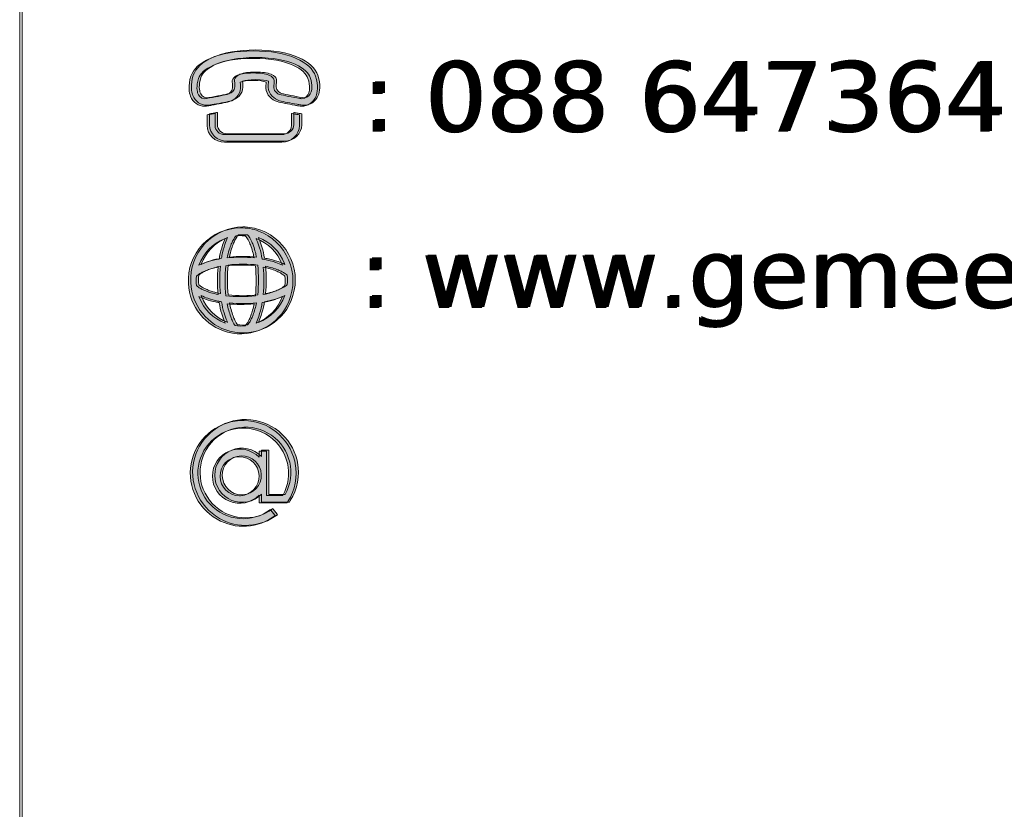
# Model space of a CAD drawing. Header units: inches. Extents: x 15 to 546804, y -66 to 267312.
# Tile 8 of 256: x 146681 to 156229, y 7708 to 15372. Entities that reach past the tile are written whole.
import ezdxf

# ---------------------------------------------------------------- set-up
doc = ezdxf.new("R2010")
doc.units = ezdxf.units.IN
doc.header["$MEASUREMENT"] = 0
doc.layers.add('G01', color=7, linetype='Continuous')
doc.layers.add('HVA - Contour lijnen', color=7, linetype='Continuous', lineweight=9)
doc.layers.add('Level 63', color=7, linetype='Continuous', lineweight=0)
doc.styles.add('OBL', font='verdana.ttf')

msp = doc.modelspace()

# ---------------------------------------------------------------- hatches: boundary and pattern name
at = {"layer": 'Level 63', "linetype": 'Continuous', "lineweight": 0, "true_color": 0x3fae29}
h = msp.add_hatch(color=95, dxfattribs=at)
edge = h.paths.add_edge_path()
edge.add_spline(control_points=[(149549.9, 14823.1), (149527.3, 14891.5), (149460.7, 14953.2), (149362.4, 14996.7), (149253.8, 15044.7), (149113.6, 15069.1), (148945.5, 15069.1), (148777.5, 15069.1), (148637.3, 15044.7), (148528.7, 14996.7), (148430.4, 14953.2), (148363.8, 14891.5), (148341.2, 14823.1), (148311.3, 14732.5), (148324.5, 14658.1), (148337, 14628.4), (148362.5, 14568.1), (148414.6, 14532.2), (148476.4, 14532.2), (148486.6, 14532.2), (148497, 14533.2), (148507.4, 14535.1), (148519.2, 14537.3), (148530.9, 14539.5), (148542.5, 14541.7), (148608.6, 14553.9), (148671, 14565.5), (148714, 14577.1), (148763.5, 14590.3), (148818.4, 14640.5), (148822.7, 14707.1), (148824.1, 14730.1), (148821.5, 14747.5), (148819.7, 14760.2), (148819.5, 14761.6), (148819.3, 14763.2), (148819, 14764.8)], knot_values=[0, 0, 0, 0, 0.083333, 0.083333, 0.083333, 0.166667, 0.166667, 0.166667, 0.25, 0.25, 0.25, 0.333333, 0.333333, 0.333333, 0.416667, 0.416667, 0.416667, 0.5, 0.5, 0.5, 0.583333, 0.583333, 0.583333, 0.666667, 0.666667, 0.666667, 0.75, 0.75, 0.75, 0.833333, 0.833333, 0.833333, 0.916667, 0.916667, 0.916667, 1, 1, 1, 1], degree=3, periodic=0)
edge.add_spline(control_points=[(148819, 14764.8), (148819.3, 14764.9), (148819.7, 14765), (148820, 14765.1), (148849.9, 14775.3), (148880.1, 14781.3), (148945.5, 14781.8), (149011, 14781.3), (149041.2, 14775.3), (149071.1, 14765.1), (149071.5, 14765), (149071.8, 14764.9), (149072.1, 14764.8)], knot_values=[0, 0, 0, 0, 0.25, 0.25, 0.25, 0.5, 0.5, 0.5, 0.75, 0.75, 0.75, 1, 1, 1, 1], degree=3, periodic=0)
edge.add_spline(control_points=[(149072.1, 14764.8), (149071.8, 14763.2), (149071.6, 14761.6), (149071.4, 14760.2), (149069.6, 14747.5), (149067, 14730.1), (149068.4, 14707.2), (149072.6, 14640.5), (149127.6, 14590.4), (149177.1, 14577.1), (149220.2, 14565.5), (149282.7, 14553.9), (149348.9, 14541.6), (149360.4, 14539.5), (149372, 14537.3), (149383.8, 14535.1), (149394.1, 14533.2), (149404.5, 14532.2), (149414.7, 14532.2), (149476.6, 14532.2), (149528.7, 14568.1), (149554.1, 14628.3), (149566.6, 14658), (149579.8, 14732.5), (149549.9, 14823.1)], knot_values=[0, 0, 0, 0, 0.125, 0.125, 0.125, 0.25, 0.25, 0.25, 0.375, 0.375, 0.375, 0.5, 0.5, 0.5, 0.625, 0.625, 0.625, 0.75, 0.75, 0.75, 0.875, 0.875, 0.875, 1, 1, 1, 1], degree=3, periodic=0)
edge = h.paths.add_edge_path(flags=16)
edge.add_spline(control_points=[(149482.6, 14655.4), (149477, 14642.2), (149458.3, 14605.2), (149414.7, 14605.2), (149409.7, 14605.2), (149404.3, 14605.7), (149398.7, 14606.8), (149320, 14621.5), (149245.2, 14634.7), (149198.1, 14647.3), (149182.2, 14651.6), (149147.6, 14673.9), (149145.3, 14711.5), (149143.3, 14743.9), (149153, 14761.6), (149148.4, 14782.3), (149145.2, 14796.5), (149131.6, 14822.2), (149097.1, 14833.9), (149056, 14847.8), (149016.9, 14854.3), (148945.5, 14854.9), (148874.2, 14854.3), (148835.2, 14847.8), (148794, 14833.9), (148759.6, 14822.2), (148745.9, 14796.4), (148742.7, 14782.3), (148738.1, 14761.6), (148747.8, 14743.9), (148745.8, 14711.5), (148743.4, 14673.9), (148708.9, 14651.6), (148693, 14647.3), (148645.9, 14634.7), (148571.1, 14621.5), (148492.4, 14606.8), (148486.8, 14605.7), (148481.4, 14605.2), (148476.4, 14605.2), (148432.8, 14605.2), (148414.1, 14642.2), (148408.5, 14655.4), (148402.3, 14670.2), (148390.2, 14727), (148414.7, 14801.3), (148442.7, 14886.1), (148600.5, 14996.1), (148945.5, 14996.1), (149290.6, 14996.1), (149448.4, 14886.1), (149476.4, 14801.3), (149500.9, 14727), (149488.8, 14670.2), (149482.6, 14655.4)], knot_values=[0, 0, 0, 0, 0.055556, 0.055556, 0.055556, 0.111111, 0.111111, 0.111111, 0.166667, 0.166667, 0.166667, 0.222222, 0.222222, 0.222222, 0.277778, 0.277778, 0.277778, 0.333333, 0.333333, 0.333333, 0.388889, 0.388889, 0.388889, 0.444444, 0.444444, 0.444444, 0.5, 0.5, 0.5, 0.555556, 0.555556, 0.555556, 0.611111, 0.611111, 0.611111, 0.666667, 0.666667, 0.666667, 0.722222, 0.722222, 0.722222, 0.777778, 0.777778, 0.777778, 0.833333, 0.833333, 0.833333, 0.888889, 0.888889, 0.888889, 0.944444, 0.944444, 0.944444, 1, 1, 1, 1], degree=3, periodic=0)
h = msp.add_hatch(color=95, dxfattribs=at)
edge = h.paths.add_edge_path()
edge.add_spline(control_points=[(149572.4, 14832), (149549.9, 14900.4), (149483.3, 14962), (149385, 15005.5), (149276.4, 15053.6), (149136.2, 15077.9), (148968.1, 15077.9), (148800.1, 15077.9), (148659.9, 15053.6), (148551.3, 15005.5), (148453, 14962), (148386.4, 14900.4), (148363.8, 14832), (148333.9, 14741.4), (148347.1, 14666.9), (148359.6, 14637.2), (148385.1, 14576.9), (148437.2, 14541), (148499, 14541), (148509.1, 14541), (148519.6, 14542), (148529.9, 14544), (148541.8, 14546.2), (148553.5, 14548.3), (148565.1, 14550.5), (148631.1, 14562.8), (148693.5, 14574.4), (148736.6, 14585.9), (148786.1, 14599.2), (148841, 14649.3), (148845.3, 14715.9), (148846.7, 14738.9), (148844.1, 14756.4), (148842.2, 14769.1), (148842.1, 14770.5), (148841.8, 14772.1), (148841.6, 14773.6)], knot_values=[0, 0, 0, 0, 0.083333, 0.083333, 0.083333, 0.166667, 0.166667, 0.166667, 0.25, 0.25, 0.25, 0.333333, 0.333333, 0.333333, 0.416667, 0.416667, 0.416667, 0.5, 0.5, 0.5, 0.583333, 0.583333, 0.583333, 0.666667, 0.666667, 0.666667, 0.75, 0.75, 0.75, 0.833333, 0.833333, 0.833333, 0.916667, 0.916667, 0.916667, 1, 1, 1, 1], degree=3, periodic=0)
edge.add_spline(control_points=[(148841.6, 14773.6), (148841.9, 14773.7), (148842.2, 14773.8), (148842.6, 14774), (148872.5, 14784.1), (148902.7, 14790.1), (148968.1, 14790.7), (149033.6, 14790.1), (149063.8, 14784.1), (149093.7, 14773.9), (149094.1, 14773.8), (149094.4, 14773.7), (149094.7, 14773.6)], knot_values=[0, 0, 0, 0, 0.25, 0.25, 0.25, 0.5, 0.5, 0.5, 0.75, 0.75, 0.75, 1, 1, 1, 1], degree=3, periodic=0)
edge.add_spline(control_points=[(149094.7, 14773.6), (149094.4, 14772.1), (149094.2, 14770.5), (149094, 14769.1), (149092.2, 14756.4), (149089.6, 14738.9), (149091, 14716), (149095.2, 14649.3), (149150.2, 14599.3), (149199.7, 14585.9), (149242.8, 14574.3), (149305.3, 14562.7), (149371.5, 14550.4), (149383, 14548.3), (149394.6, 14546.2), (149406.3, 14544), (149416.7, 14542), (149427.1, 14541), (149437.2, 14541), (149499.2, 14541), (149551.3, 14577), (149576.7, 14637.2), (149589.2, 14666.9), (149602.4, 14741.3), (149572.4, 14832)], knot_values=[0, 0, 0, 0, 0.125, 0.125, 0.125, 0.25, 0.25, 0.25, 0.375, 0.375, 0.375, 0.5, 0.5, 0.5, 0.625, 0.625, 0.625, 0.75, 0.75, 0.75, 0.875, 0.875, 0.875, 1, 1, 1, 1], degree=3, periodic=0)
edge = h.paths.add_edge_path(flags=16)
edge.add_spline(control_points=[(149505.2, 14664.3), (149499.6, 14651.1), (149480.9, 14614.1), (149437.2, 14614.1), (149432.2, 14614.1), (149426.9, 14614.6), (149421.2, 14615.6), (149342.6, 14630.3), (149267.8, 14643.5), (149220.7, 14656.2), (149204.8, 14660.5), (149170.2, 14682.7), (149167.9, 14720.3), (149165.9, 14752.8), (149175.6, 14770.4), (149171, 14791.1), (149167.8, 14805.3), (149154.1, 14831), (149119.7, 14842.7), (149078.5, 14856.7), (149039.5, 14863.2), (148968.1, 14863.7), (148896.8, 14863.2), (148857.8, 14856.7), (148816.6, 14842.7), (148782.2, 14831), (148768.5, 14805.3), (148765.3, 14791.1), (148760.6, 14770.4), (148770.4, 14752.8), (148768.4, 14720.3), (148766, 14682.7), (148731.5, 14660.5), (148715.5, 14656.2), (148668.5, 14643.5), (148593.7, 14630.4), (148515, 14615.6), (148509.4, 14614.6), (148504, 14614.1), (148499, 14614.1), (148455.4, 14614.1), (148436.7, 14651.1), (148431.1, 14664.3), (148424.9, 14679.1), (148412.8, 14735.9), (148437.3, 14810.2), (148465.3, 14894.9), (148623, 15004.9), (148968.1, 15004.9), (149313.2, 15004.9), (149471, 14894.9), (149499, 14810.2), (149523.5, 14735.9), (149511.4, 14679), (149505.2, 14664.3)], knot_values=[0, 0, 0, 0, 0.055556, 0.055556, 0.055556, 0.111111, 0.111111, 0.111111, 0.166667, 0.166667, 0.166667, 0.222222, 0.222222, 0.222222, 0.277778, 0.277778, 0.277778, 0.333333, 0.333333, 0.333333, 0.388889, 0.388889, 0.388889, 0.444444, 0.444444, 0.444444, 0.5, 0.5, 0.5, 0.555556, 0.555556, 0.555556, 0.611111, 0.611111, 0.611111, 0.666667, 0.666667, 0.666667, 0.722222, 0.722222, 0.722222, 0.777778, 0.777778, 0.777778, 0.833333, 0.833333, 0.833333, 0.888889, 0.888889, 0.888889, 0.944444, 0.944444, 0.944444, 1, 1, 1, 1], degree=3, periodic=0)
h = msp.add_hatch(color=95, dxfattribs=at)
edge = h.paths.add_edge_path()
edge.add_spline(control_points=[(149332, 14459.7), (149326.5, 14460.7), (149321.2, 14461.7), (149315.9, 14462.7)], knot_values=[0, 0, 0, 0, 1, 1, 1, 1], degree=3, periodic=0)
edge.add_line((149315.9, 14462.7), (149315.9, 14344.2))
edge.add_spline(control_points=[(149315.9, 14344.2), (149315.9, 14295.6), (149274.2, 14256.1), (149223, 14256.1)], knot_values=[0, 0, 0, 0, 1, 1, 1, 1], degree=3, periodic=0)
edge.add_line((149223, 14256.1), (148668.1, 14256.1))
edge.add_spline(control_points=[(148668.1, 14256.1), (148616.9, 14256.1), (148575.2, 14295.6), (148575.2, 14344.2)], knot_values=[0, 0, 0, 0, 1, 1, 1, 1], degree=3, periodic=0)
edge.add_line((148575.2, 14344.2), (148575.2, 14462.7))
edge.add_spline(control_points=[(148575.2, 14462.7), (148569.9, 14461.7), (148564.7, 14460.7), (148559.4, 14459.7), (148547.9, 14457.6), (148536.2, 14455.4), (148524.4, 14453.2), (148515.7, 14451.6), (148506.9, 14450.5), (148498.2, 14449.8)], knot_values=[0, 0, 0, 0, 0.333333, 0.333333, 0.333333, 0.666667, 0.666667, 0.666667, 1, 1, 1, 1], degree=3, periodic=0)
edge.add_line((148498.2, 14449.8), (148498.2, 14344.2))
edge.add_spline(control_points=[(148498.2, 14344.2), (148498.2, 14255.3), (148574.4, 14183.1), (148668.1, 14183.1)], knot_values=[0, 0, 0, 0, 1, 1, 1, 1], degree=3, periodic=0)
edge.add_line((148668.1, 14183.1), (149223, 14183.1))
edge.add_spline(control_points=[(149223, 14183.1), (149316.7, 14183.1), (149392.9, 14255.3), (149392.9, 14344.2)], knot_values=[0, 0, 0, 0, 1, 1, 1, 1], degree=3, periodic=0)
edge.add_line((149392.9, 14344.2), (149392.9, 14449.8))
edge.add_spline(control_points=[(149392.9, 14449.8), (149384.2, 14450.5), (149375.4, 14451.6), (149366.7, 14453.2), (149355.1, 14455.4), (149343.4, 14457.6), (149332, 14459.7)], knot_values=[0, 0, 0, 0, 0.5, 0.5, 0.5, 1, 1, 1, 1], degree=3, periodic=0)
h = msp.add_hatch(color=95, dxfattribs=at)
edge = h.paths.add_edge_path()
edge.add_spline(control_points=[(149354.6, 14468.6), (149349.1, 14469.5), (149343.8, 14470.5), (149338.5, 14471.5)], knot_values=[0, 0, 0, 0, 1, 1, 1, 1], degree=3, periodic=0)
edge.add_line((149338.5, 14471.5), (149338.5, 14353))
edge.add_spline(control_points=[(149338.5, 14353), (149338.5, 14304.4), (149296.8, 14264.9), (149245.6, 14264.9)], knot_values=[0, 0, 0, 0, 1, 1, 1, 1], degree=3, periodic=0)
edge.add_line((149245.6, 14264.9), (148690.7, 14264.9))
edge.add_spline(control_points=[(148690.7, 14264.9), (148639.5, 14264.9), (148597.8, 14304.4), (148597.8, 14353)], knot_values=[0, 0, 0, 0, 1, 1, 1, 1], degree=3, periodic=0)
edge.add_line((148597.8, 14353), (148597.8, 14471.5))
edge.add_spline(control_points=[(148597.8, 14471.5), (148592.5, 14470.5), (148587.3, 14469.6), (148582, 14468.6), (148570.4, 14466.5), (148558.7, 14464.3), (148546.9, 14462.1), (148538.3, 14460.5), (148529.5, 14459.4), (148520.8, 14458.6)], knot_values=[0, 0, 0, 0, 0.333333, 0.333333, 0.333333, 0.666667, 0.666667, 0.666667, 1, 1, 1, 1], degree=3, periodic=0)
edge.add_line((148520.8, 14458.6), (148520.8, 14353))
edge.add_spline(control_points=[(148520.8, 14353), (148520.8, 14264.2), (148597, 14191.9), (148690.7, 14191.9)], knot_values=[0, 0, 0, 0, 1, 1, 1, 1], degree=3, periodic=0)
edge.add_line((148690.7, 14191.9), (149245.6, 14191.9))
edge.add_spline(control_points=[(149245.6, 14191.9), (149339.3, 14191.9), (149415.5, 14264.2), (149415.5, 14353)], knot_values=[0, 0, 0, 0, 1, 1, 1, 1], degree=3, periodic=0)
edge.add_line((149415.5, 14353), (149415.5, 14458.6))
edge.add_spline(control_points=[(149415.5, 14458.6), (149406.8, 14459.4), (149398, 14460.5), (149389.3, 14462.1), (149377.6, 14464.3), (149366, 14466.4), (149354.6, 14468.6)], knot_values=[0, 0, 0, 0, 0.5, 0.5, 0.5, 1, 1, 1, 1], degree=3, periodic=0)
h = msp.add_hatch(color=95, dxfattribs=at)
h.paths.add_polyline_path([(148823.5, 13351.7, 0.428503), (148317.2, 12810.9, 0.326037), (148696.9, 12339.2, 0.374872), (149290.5, 12637.3, 0.424243), (148997.6, 13320.5, 0.089641)])
h.paths.add_polyline_path([(148681, 12982.1, -0.058065), (148966.1, 12982.1, -0.056827), (148966, 12692.7, -0.058596), (148681, 12692.7, -0.057096)], flags=16)
h.paths.add_polyline_path([(149042.5, 12970.1, -0.02174), (149109.4, 12953.7, -0.025163), (149165.9, 12934.1, -0.024681), (149203.4, 12916.7, -0.022228), (149226.8, 12903, -0.027474), (149246.1, 12889, -0.027364), (149253.3, 12882.6, -0.051157), (149253.3, 12792, -0.03215), (149236, 12777.9, -0.025257), (149214.4, 12764.1, -0.02072), (149188.7, 12750.7, -0.022716), (149148.3, 12733.8, -0.02419), (149088.2, 12715.2, -0.01396), (149042.5, 12704.7, -0.589591), (149042.5, 12704.9, 0.049716)], flags=16)
h.paths.add_polyline_path([(148393.8, 12791.3, -0.051831), (148393.7, 12882.7, -0.018612), (148394.7, 12883.7, -0.016298), (148402.8, 12890.6, -0.021811), (148417.8, 12901.5, -0.018366), (148435.3, 12912.2, -0.023446), (148466.2, 12927.7, -0.019675), (148502.4, 12942.3, -0.017195), (148543.9, 12955.5, -0.020196), (148604.5, 12970, 0.049653), (148604.5, 12705, -0.158976), (148603.3, 12705.2, -0.022238), (148533.7, 12722.5, -0.016855), (148493.5, 12736, -0.019377), (148458.5, 12750.7, -0.02332), (148428.9, 12766.2, -0.029686), (148405, 12782.2)], flags=16)
h.paths.add_polyline_path([(148972.3, 12425.7, 0.03117), (148999.1, 12492.3, 0.03282), (149027.3, 12600.7, 0.006), (149031.8, 12625.8), (149032.3, 12625.9, 0.030461), (149139.3, 12651.2, 0.0332), (149216.5, 12680.2, 0.007499), (149229.1, 12686.3), (149229, 12685.9, -0.218668)], flags=16)
h.paths.add_polyline_path([(148417.9, 12686.1, 0.032529), (148483.4, 12658.8, 0.031474), (148579.8, 12632.4, 0.008965), (148614.9, 12625.7, -0.192668), (148615.1, 12625.2, 0.030063), (148639.9, 12516.8, 0.032695), (148668.5, 12438.7, 0.007349), (148674.5, 12425.8, -0.09779), (148674.2, 12425.9, -0.213382), (148421, 12677.7)], flags=16)
h.paths.add_polyline_path([(148769, 12402.5, -0.021559), (148758.4, 12419.6, -0.020087), (148744.9, 12446, -0.020897), (148727.5, 12488, -0.022102), (148707.8, 12550.2, -0.01828), (148692.9, 12614.9, -0.945534), (148693, 12615, 0.050779), (148954.1, 12615.1, -0.032726), (148954, 12614.4, -0.018323), (148939.8, 12553.7, -0.022374), (148922.1, 12498.7, -0.019525), (148907.5, 12463.7, -0.023605), (148892, 12434.2, -0.053502), (148868.3, 12401.3, -0.059267)], flags=16)
h.paths.add_polyline_path([(149229.2, 12988.5, 0.031936), (149163.6, 13015.6, 0.033704), (149056.7, 13044.2, 0.006153), (149032, 13048.9, -0.191977), (149031.8, 13049.3, 0.029609), (149006.9, 13157.8, 0.032268), (148978.3, 13236.1, 0.007301), (148972.4, 13249, -0.097743), (148972.7, 13248.9, -0.213483), (149226, 12996.9)], flags=16)
h.paths.add_polyline_path([(148674.7, 13249, 0.031032), (148648, 13182.5, 0.032754), (148619.8, 13074, 0.005999), (148615.2, 13048.9, -0.196012), (148614.7, 13048.8, 0.030569), (148507.7, 13023.5, 0.033193), (148430.6, 12994.5, 0.007475), (148417.9, 12988.5, -0.09527), (148418, 12988.8, -0.213269), (148666.4, 13245.8)], flags=16)
h.paths.add_polyline_path([(148868.3, 13273.5, -0.031928), (148882.1, 13255.9, -0.024901), (148895.7, 13234, -0.020327), (148908.9, 13207.9, -0.022198), (148925.5, 13166.9, -0.023577), (148943.9, 13105.9, -0.01361), (148954.2, 13059.6, 0.050852), (148692.9, 13059.6, -0.025579), (148712.7, 13139.7, -0.025101), (148732.5, 13195, -0.025232), (148749.8, 13231.3, -0.023321), (148763.3, 13253.7, -0.034784), (148778.6, 13273.4, -0.04821), (148860, 13274.3)], flags=16)
h = msp.add_hatch(color=95, dxfattribs=at)
h.paths.add_polyline_path([(148846.1, 13360.6, 0.428503), (148339.8, 12819.8, 0.326037), (148719.5, 12348.1, 0.374872), (149313.1, 12646.2, 0.424243), (149020.2, 13329.3, 0.089641)])
h.paths.add_polyline_path([(148703.5, 12990.9, -0.058065), (148988.7, 12990.9, -0.056827), (148988.6, 12701.5, -0.058596), (148703.6, 12701.6, -0.057096)], flags=16)
h.paths.add_polyline_path([(149065.1, 12978.9, -0.02174), (149131.9, 12962.6, -0.025163), (149188.5, 12943, -0.024681), (149226, 12925.6, -0.022228), (149249.4, 12911.9, -0.027474), (149268.7, 12897.8, -0.027364), (149275.9, 12891.4, -0.051157), (149275.9, 12800.8, -0.03215), (149258.5, 12786.8, -0.025257), (149237, 12772.9, -0.02072), (149211.3, 12759.5, -0.022716), (149170.8, 12742.7, -0.02419), (149110.7, 12724, -0.01396), (149065.1, 12713.6, -0.589591), (149065.1, 12713.8, 0.049716)], flags=16)
h.paths.add_polyline_path([(148416.4, 12800.1, -0.051831), (148416.3, 12891.5, -0.018612), (148417.3, 12892.6, -0.016298), (148425.4, 12899.4, -0.021811), (148440.4, 12910.3, -0.018366), (148457.9, 12921.1, -0.023446), (148488.8, 12936.6, -0.019675), (148525, 12951.1, -0.017195), (148566.5, 12964.3, -0.020196), (148627.1, 12978.9, 0.049653), (148627.1, 12713.8, -0.158976), (148625.9, 12714, -0.022238), (148556.3, 12731.3, -0.016855), (148516.1, 12744.8, -0.019377), (148481.1, 12759.5, -0.02332), (148451.5, 12775, -0.029686), (148427.6, 12791.1)], flags=16)
h.paths.add_polyline_path([(148994.9, 12434.6, 0.03117), (149021.7, 12501.1, 0.03282), (149049.9, 12609.6, 0.006), (149054.4, 12634.6), (149054.9, 12634.8, 0.030461), (149161.9, 12660.1, 0.0332), (149239, 12689.1, 0.007499), (149251.7, 12695.1), (149251.6, 12694.8, -0.218668)], flags=16)
h.paths.add_polyline_path([(148440.5, 12694.9, 0.032529), (148506, 12667.6, 0.031474), (148602.4, 12641.3, 0.008965), (148637.5, 12634.5, -0.192668), (148637.7, 12634.1, 0.030063), (148662.5, 12525.7, 0.032695), (148691.1, 12447.5, 0.007349), (148697.1, 12434.6, -0.09779), (148696.8, 12434.7, -0.213382), (148443.6, 12686.5)], flags=16)
h.paths.add_polyline_path([(148791.6, 12411.4, -0.021559), (148781, 12428.4, -0.020087), (148767.5, 12454.8, -0.020897), (148750.1, 12496.9, -0.022102), (148730.4, 12559.1, -0.01828), (148715.5, 12623.8, -0.945534), (148715.6, 12623.9, 0.050779), (148976.7, 12624, -0.032726), (148976.6, 12623.2, -0.018323), (148962.4, 12562.5, -0.022374), (148944.7, 12507.6, -0.019525), (148930, 12472.5, -0.023605), (148914.6, 12443.1, -0.053502), (148890.9, 12410.1, -0.059267)], flags=16)
h.paths.add_polyline_path([(149251.7, 12997.3, 0.031936), (149186.2, 13024.5, 0.033704), (149079.3, 13053.1, 0.006153), (149054.5, 13057.7, -0.191977), (149054.4, 13058.2, 0.029609), (149029.5, 13166.6, 0.032268), (149000.9, 13244.9, 0.007301), (148995, 13257.8, -0.097743), (148995.3, 13257.7, -0.213483), (149248.6, 13005.7)], flags=16)
h.paths.add_polyline_path([(148697.3, 13257.9, 0.031032), (148670.5, 13191.3, 0.032754), (148642.4, 13082.8, 0.005999), (148637.8, 13057.8, -0.196012), (148637.3, 13057.6, 0.030569), (148530.3, 13032.4, 0.033193), (148453.1, 13003.4, 0.007475), (148440.4, 12997.3, -0.09527), (148440.6, 12997.7, -0.213269), (148689, 13254.7)], flags=16)
h.paths.add_polyline_path([(148890.8, 13282.3, -0.031928), (148904.7, 13264.7, -0.024901), (148918.3, 13242.8, -0.020327), (148931.5, 13216.8, -0.022198), (148948.1, 13175.7, -0.023577), (148966.5, 13114.8, -0.01361), (148976.8, 13068.4, 0.050852), (148715.5, 13068.5, -0.025579), (148735.3, 13148.6, -0.025101), (148755.1, 13203.9, -0.025232), (148772.4, 13240.2, -0.023321), (148785.9, 13262.5, -0.034784), (148801.2, 13282.3, -0.04821), (148882.5, 13283.1)], flags=16)
h = msp.add_hatch(color=95, dxfattribs=at)
edge = h.paths.add_edge_path()
edge.add_spline(control_points=[(149347.6, 11087.2), (149316.4, 11220.9), (149235.1, 11334.3), (149118.9, 11406.6), (149002.7, 11478.9), (148865.4, 11501.5), (148732.2, 11470.1), (148599.1, 11438.8), (148486.1, 11357.3), (148414.1, 11240.6), (148342, 11123.9), (148319.5, 10986.1), (148350.7, 10852.4), (148382, 10718.8), (148463.2, 10605.4), (148579.5, 10533), (148663.1, 10481), (148756.5, 10455.2), (148849.7, 10455.2), (148957.9, 10455.2), (149065.7, 10490.1), (149157.1, 10559.1)], knot_values=[0, 0, 0, 0, 0.142857, 0.142857, 0.142857, 0.285714, 0.285714, 0.285714, 0.428571, 0.428571, 0.428571, 0.571429, 0.571429, 0.571429, 0.714286, 0.714286, 0.714286, 0.857143, 0.857143, 0.857143, 1, 1, 1, 1], degree=3, periodic=0)
edge.add_line((149157.1, 10559.1), (149113, 10617.9))
edge.add_spline(control_points=[(149113, 10617.9), (148967.3, 10507.9), (148773.1, 10499.2), (148618.1, 10595.7), (148518.5, 10657.6), (148448.9, 10754.8), (148422.2, 10869.3), (148395.4, 10983.7), (148414.7, 11101.8), (148476.4, 11201.8), (148538.1, 11301.8), (148634.9, 11371.6), (148749, 11398.4), (148863, 11425.3), (148980.7, 11406), (149080.3, 11344), (149179.8, 11282.1), (149249.4, 11184.9), (149276.2, 11070.4), (149301.4, 10962.5), (149285.8, 10851.4), (149232.2, 10755.3)], knot_values=[0, 0, 0, 0, 0.142857, 0.142857, 0.142857, 0.285714, 0.285714, 0.285714, 0.428571, 0.428571, 0.428571, 0.571429, 0.571429, 0.571429, 0.714286, 0.714286, 0.714286, 0.857143, 0.857143, 0.857143, 1, 1, 1, 1], degree=3, periodic=0)
edge.add_line((149232.2, 10755.3), (149075.6, 10755.3))
edge.add_line((149075.6, 10755.3), (149075.6, 11185.3))
edge.add_line((149075.6, 11185.3), (149002.3, 11185.3))
edge.add_line((149002.3, 11185.3), (149002.3, 11124.4))
edge.add_spline(control_points=[(149002.3, 11124.4), (148954.4, 11174.5), (148887, 11205.8), (148812.5, 11205.8), (148667.4, 11205.8), (148549.4, 11087.3), (148549.4, 10941.7), (148549.4, 10796), (148667.4, 10677.6), (148812.5, 10677.6), (148887, 10677.6), (148954.4, 10708.9), (149002.3, 10759)], knot_values=[0, 0, 0, 0, 0.25, 0.25, 0.25, 0.5, 0.5, 0.5, 0.75, 0.75, 0.75, 1, 1, 1, 1], degree=3, periodic=0)
edge.add_line((149002.3, 10759), (149002.3, 10681.7))
edge.add_line((149002.3, 10681.7), (149273.5, 10681.7))
edge.add_line((149273.5, 10681.7), (149284.3, 10699.1))
edge.add_spline(control_points=[(149284.3, 10699.1), (149356.4, 10815.8), (149378.8, 10953.6), (149347.6, 11087.2)], knot_values=[0, 0, 0, 0, 1, 1, 1, 1], degree=3, periodic=0)
edge = h.paths.add_edge_path(flags=16)
edge.add_spline(control_points=[(148812.5, 10751.2), (148707.9, 10751.2), (148622.7, 10836.7), (148622.7, 10941.7), (148622.7, 11046.7), (148707.9, 11132.2), (148812.5, 11132.2), (148917.1, 11132.2), (149002.3, 11046.7), (149002.3, 10941.7), (149002.3, 10836.7), (148917.1, 10751.2), (148812.5, 10751.2)], knot_values=[0, 0, 0, 0, 0.25, 0.25, 0.25, 0.5, 0.5, 0.5, 0.75, 0.75, 0.75, 1, 1, 1, 1], degree=3, periodic=0)
h = msp.add_hatch(color=95, dxfattribs=at)
h.paths.add_polyline_path([(149282.4, 10696, 0.190563), (149352.1, 11066.1), (149347.6, 11087.2, 1.528332), (148595.3, 10523.6, 0.303007), (149157.1, 10559.1), (149153.6, 10563.7), (149117.3, 10612.1), (149113, 10618, -9.568367), (149232.2, 10755.3), (149229.2, 10755.3), (149128.6, 10755.3), (149075.6, 10755.3), (149075.6, 11185.3), (149002.3, 11185.3), (149002.3, 11124.5, 2.477766), (149002.3, 10758.9), (149002.3, 10756.9), (149002.3, 10706.1), (149002.3, 10681.7), (149273.5, 10681.7)])
h.paths.add_polyline_path([(148812.5, 10751.2, -78.108102), (148822.2, 10751.4)], flags=16)
h = msp.add_hatch(color=95, dxfattribs=at)
edge = h.paths.add_edge_path()
edge.add_spline(control_points=[(149370.2, 11096.1), (149338.9, 11229.7), (149257.7, 11343.1), (149141.5, 11415.5), (149025.3, 11487.8), (148887.9, 11510.3), (148754.8, 11479), (148621.7, 11447.6), (148508.7, 11366.1), (148436.6, 11249.4), (148364.6, 11132.8), (148342.1, 10994.9), (148373.3, 10861.3), (148404.6, 10727.6), (148485.8, 10614.2), (148602.1, 10541.9), (148685.7, 10489.8), (148779.1, 10464), (148872.2, 10464), (148980.5, 10464), (149088.3, 10498.9), (149179.7, 10567.9)], knot_values=[0, 0, 0, 0, 0.142857, 0.142857, 0.142857, 0.285714, 0.285714, 0.285714, 0.428571, 0.428571, 0.428571, 0.571429, 0.571429, 0.571429, 0.714286, 0.714286, 0.714286, 0.857143, 0.857143, 0.857143, 1, 1, 1, 1], degree=3, periodic=0)
edge.add_line((149179.7, 10567.9), (149135.5, 10626.8))
edge.add_spline(control_points=[(149135.5, 10626.8), (148989.9, 10516.8), (148795.6, 10508), (148640.7, 10604.5), (148541.1, 10666.5), (148471.5, 10763.6), (148444.8, 10878.1), (148418, 10992.6), (148437.2, 11110.7), (148499, 11210.6), (148560.7, 11310.6), (148657.5, 11380.4), (148771.6, 11407.3), (148885.6, 11434.1), (149003.3, 11414.8), (149102.9, 11352.8), (149202.4, 11290.9), (149272, 11193.7), (149298.8, 11079.3), (149324, 10971.4), (149308.3, 10860.3), (149254.8, 10764.2)], knot_values=[0, 0, 0, 0, 0.142857, 0.142857, 0.142857, 0.285714, 0.285714, 0.285714, 0.428571, 0.428571, 0.428571, 0.571429, 0.571429, 0.571429, 0.714286, 0.714286, 0.714286, 0.857143, 0.857143, 0.857143, 1, 1, 1, 1], degree=3, periodic=0)
edge.add_line((149254.8, 10764.2), (149098.2, 10764.2))
edge.add_line((149098.2, 10764.2), (149098.2, 11194.1))
edge.add_line((149098.2, 11194.1), (149024.8, 11194.1))
edge.add_line((149024.8, 11194.1), (149024.8, 11133.2))
edge.add_spline(control_points=[(149024.8, 11133.2), (148976.9, 11183.3), (148909.6, 11214.7), (148835.1, 11214.7), (148690, 11214.7), (148572, 11096.2), (148572, 10950.5), (148572, 10804.9), (148690, 10686.4), (148835.1, 10686.4), (148909.6, 10686.4), (148976.9, 10717.7), (149024.8, 10767.8)], knot_values=[0, 0, 0, 0, 0.25, 0.25, 0.25, 0.5, 0.5, 0.5, 0.75, 0.75, 0.75, 1, 1, 1, 1], degree=3, periodic=0)
edge.add_line((149024.8, 10767.8), (149024.8, 10690.5))
edge.add_line((149024.8, 10690.5), (149296.1, 10690.5))
edge.add_line((149296.1, 10690.5), (149306.9, 10707.9))
edge.add_spline(control_points=[(149306.9, 10707.9), (149378.9, 10824.6), (149401.4, 10962.5), (149370.2, 11096.1)], knot_values=[0, 0, 0, 0, 1, 1, 1, 1], degree=3, periodic=0)
edge = h.paths.add_edge_path(flags=16)
edge.add_spline(control_points=[(148835.1, 10760), (148730.4, 10760), (148645.3, 10845.5), (148645.3, 10950.5), (148645.3, 11055.6), (148730.4, 11141), (148835.1, 11141), (148939.7, 11141), (149024.8, 11055.6), (149024.8, 10950.5), (149024.8, 10845.5), (148939.7, 10760), (148835.1, 10760)], knot_values=[0, 0, 0, 0, 0.25, 0.25, 0.25, 0.5, 0.5, 0.5, 0.75, 0.75, 0.75, 1, 1, 1, 1], degree=3, periodic=0)
h = msp.add_hatch(color=95, dxfattribs=at)
h.paths.add_polyline_path([(149305, 10704.9, 0.190563), (149374.7, 11074.9), (149370.2, 11096.1, 1.528332), (148617.8, 10532.4, 0.303007), (149179.7, 10568), (149176.2, 10572.6), (149139.9, 10620.9), (149135.5, 10626.8, -9.568367), (149254.8, 10764.2), (149251.8, 10764.2), (149151.2, 10764.2), (149098.2, 10764.2), (149098.2, 11194.1), (149024.8, 11194.1), (149024.8, 11133.3, 2.477766), (149024.8, 10767.8), (149024.8, 10765.8), (149024.8, 10715), (149024.8, 10690.5), (149296.1, 10690.5)])
h.paths.add_polyline_path([(148835.1, 10760, -78.108102), (148844.8, 10760.3)], flags=16)

# ---------------------------------------------------------------- linework, layer by layer
at = {"layer": 'HVA - Contour lijnen'}
for p, q in [((146680.8, 2321.1), (146680.8, 27739.8)), ((146703.3, 2329.9), (146703.3, 27748.6))]:
    msp.add_line(p, q, dxfattribs=at)
at = {"layer": 'Level 63', "color": 95, "linetype": 'Continuous', "lineweight": 0, "true_color": 0x3fae29, "flags": 128}
for points in [[(148823.5, 13351.7, 0.428503), (148317.2, 12810.9, 0.326037), (148696.9, 12339.2, 0.374872), (149290.5, 12637.3, 0.424243), (148997.6, 13320.5, 0.089641), (148823.5, 13351.7)], [(148846.1, 13360.6, 0.428503), (148339.8, 12819.8, 0.326037), (148719.5, 12348.1, 0.374872), (149313.1, 12646.2, 0.424243), (149020.2, 13329.3, 0.089641), (148846.1, 13360.6)], [(148868.3, 13273.5, -0.031928), (148882.1, 13255.9, -0.024901), (148895.7, 13234, -0.020327), (148908.9, 13207.9, -0.022198), (148925.5, 13166.9, -0.023577), (148943.9, 13105.9, -0.01361), (148954.2, 13059.6, 0.050852), (148692.9, 13059.6, -0.025579), (148712.7, 13139.7, -0.025101), (148732.5, 13195, -0.025232), (148749.8, 13231.3, -0.023321), (148763.3, 13253.7, -0.034784), (148778.6, 13273.4, -0.04821), (148860, 13274.3), (148868.3, 13273.5)], [(148890.8, 13282.3, -0.031928), (148904.7, 13264.7, -0.024901), (148918.3, 13242.8, -0.020327), (148931.5, 13216.8, -0.022198), (148948.1, 13175.7, -0.023577), (148966.5, 13114.8, -0.01361), (148976.8, 13068.4, 0.050852), (148715.5, 13068.5, -0.025579), (148735.3, 13148.6, -0.025101), (148755.1, 13203.9, -0.025232), (148772.4, 13240.2, -0.023321), (148785.9, 13262.5, -0.034784), (148801.2, 13282.3, -0.04821), (148882.5, 13283.1), (148890.8, 13282.3)], [(148674.7, 13249, 0.031032), (148648, 13182.5, 0.032754), (148619.8, 13074, 0.005999), (148615.2, 13048.9, -0.196012), (148614.7, 13048.8, 0.030569), (148507.7, 13023.5, 0.033193), (148430.6, 12994.5, 0.007475), (148417.9, 12988.5, -0.09527), (148418, 12988.8, -0.213269), (148666.4, 13245.8), (148674.7, 13249)], [(148697.3, 13257.9, 0.031032), (148670.5, 13191.3, 0.032754), (148642.4, 13082.8, 0.005999), (148637.8, 13057.8, -0.196012), (148637.3, 13057.6, 0.030569), (148530.3, 13032.4, 0.033193), (148453.1, 13003.4, 0.007475), (148440.4, 12997.3, -0.09527), (148440.6, 12997.7, -0.213269), (148689, 13254.7), (148697.3, 13257.9)], [(149229.2, 12988.5, 0.031936), (149163.6, 13015.6, 0.033704), (149056.7, 13044.2, 0.006153), (149032, 13048.9, -0.191977), (149031.8, 13049.3, 0.029609), (149006.9, 13157.8, 0.032268), (148978.3, 13236.1, 0.007301), (148972.4, 13249, -0.097743), (148972.7, 13248.9, -0.213483), (149226, 12996.9), (149229.2, 12988.5)], [(149251.7, 12997.3, 0.031936), (149186.2, 13024.5, 0.033704), (149079.3, 13053.1, 0.006153), (149054.5, 13057.7, -0.191977), (149054.4, 13058.2, 0.029609), (149029.5, 13166.6, 0.032268), (149000.9, 13244.9, 0.007301), (148995, 13257.8, -0.097743), (148995.3, 13257.7, -0.213483), (149248.6, 13005.7), (149251.7, 12997.3)], [(148681, 12982.1, -0.058065), (148966.1, 12982.1, -0.056827), (148966, 12692.7, -0.058596), (148681, 12692.7, -0.057096), (148681, 12982.1)], [(148703.5, 12990.9, -0.058065), (148988.7, 12990.9, -0.056827), (148988.6, 12701.5, -0.058596), (148703.6, 12701.6, -0.057096), (148703.5, 12990.9)], [(148393.8, 12791.3, -0.051831), (148393.7, 12882.7, -0.018612), (148394.7, 12883.7, -0.016298), (148402.8, 12890.6, -0.021811), (148417.8, 12901.5, -0.018366), (148435.3, 12912.2, -0.023446), (148466.2, 12927.7, -0.019675), (148502.4, 12942.3, -0.017195), (148543.9, 12955.5, -0.020196), (148604.5, 12970, 0.049653), (148604.5, 12705, -0.158976), (148603.3, 12705.2, -0.022238), (148533.7, 12722.5, -0.016855), (148493.5, 12736, -0.019377), (148458.5, 12750.7, -0.02332), (148428.9, 12766.2, -0.029686), (148405, 12782.2), (148393.8, 12791.3)], [(148416.4, 12800.1, -0.051831), (148416.3, 12891.5, -0.018612), (148417.3, 12892.6, -0.016298), (148425.4, 12899.4, -0.021811), (148440.4, 12910.3, -0.018366), (148457.9, 12921.1, -0.023446), (148488.8, 12936.6, -0.019675), (148525, 12951.1, -0.017195), (148566.5, 12964.3, -0.020196), (148627.1, 12978.9, 0.049653), (148627.1, 12713.8, -0.158976), (148625.9, 12714, -0.022238), (148556.3, 12731.3, -0.016855), (148516.1, 12744.8, -0.019377), (148481.1, 12759.5, -0.02332), (148451.5, 12775, -0.029686), (148427.6, 12791.1), (148416.4, 12800.1)], [(149042.5, 12970.1, -0.02174), (149109.4, 12953.7, -0.025163), (149165.9, 12934.1, -0.024681), (149203.4, 12916.7, -0.022228), (149226.8, 12903, -0.027474), (149246.1, 12889, -0.027364), (149253.3, 12882.6, -0.051157), (149253.3, 12792, -0.03215), (149236, 12777.9, -0.025257), (149214.4, 12764.1, -0.02072), (149188.7, 12750.7, -0.022716), (149148.3, 12733.8, -0.02419), (149088.2, 12715.2, -0.01396), (149042.5, 12704.7, -0.589591), (149042.5, 12704.9, 0.049716), (149042.5, 12970.1)], [(149065.1, 12978.9, -0.02174), (149131.9, 12962.6, -0.025163), (149188.5, 12943, -0.024681), (149226, 12925.6, -0.022228), (149249.4, 12911.9, -0.027474), (149268.7, 12897.8, -0.027364), (149275.9, 12891.4, -0.051157), (149275.9, 12800.8, -0.03215), (149258.5, 12786.8, -0.025257), (149237, 12772.9, -0.02072), (149211.3, 12759.5, -0.022716), (149170.8, 12742.7, -0.02419), (149110.7, 12724, -0.01396), (149065.1, 12713.6, -0.589591), (149065.1, 12713.8, 0.049716), (149065.1, 12978.9)], [(148417.9, 12686.1, 0.032529), (148483.4, 12658.8, 0.031474), (148579.8, 12632.4, 0.008965), (148614.9, 12625.7, -0.192668), (148615.1, 12625.2, 0.030063), (148639.9, 12516.8, 0.032695), (148668.5, 12438.7, 0.007349), (148674.5, 12425.8, -0.09779), (148674.2, 12425.9, -0.213382), (148421, 12677.7), (148417.9, 12686.1)], [(148440.5, 12694.9, 0.032529), (148506, 12667.6, 0.031474), (148602.4, 12641.3, 0.008965), (148637.5, 12634.5, -0.192668), (148637.7, 12634.1, 0.030063), (148662.5, 12525.7, 0.032695), (148691.1, 12447.5, 0.007349), (148697.1, 12434.6, -0.09779), (148696.8, 12434.7, -0.213382), (148443.6, 12686.5), (148440.5, 12694.9)], [(148769, 12402.5, -0.021559), (148758.4, 12419.6, -0.020087), (148744.9, 12446, -0.020897), (148727.5, 12488, -0.022102), (148707.8, 12550.2, -0.01828), (148692.9, 12614.9, -0.945534), (148693, 12615, 0.050779), (148954.1, 12615.1, -0.032726), (148954, 12614.4, -0.018323), (148939.8, 12553.7, -0.022374), (148922.1, 12498.7, -0.019525), (148907.5, 12463.7, -0.023605), (148892, 12434.2, -0.053502), (148868.3, 12401.3, -0.059267), (148769, 12402.5)], [(148791.6, 12411.4, -0.021559), (148781, 12428.4, -0.020087), (148767.5, 12454.8, -0.020897), (148750.1, 12496.9, -0.022102), (148730.4, 12559.1, -0.01828), (148715.5, 12623.8, -0.945534), (148715.6, 12623.9, 0.050779), (148976.7, 12624, -0.032726), (148976.6, 12623.2, -0.018323), (148962.4, 12562.5, -0.022374), (148944.7, 12507.6, -0.019525), (148930, 12472.5, -0.023605), (148914.6, 12443.1, -0.053502), (148890.9, 12410.1, -0.059267), (148791.6, 12411.4)], [(148972.3, 12425.7, 0.03117), (148999.1, 12492.3, 0.03282), (149027.3, 12600.7, 0.006), (149031.8, 12625.8), (149032.3, 12625.9, 0.030461), (149139.3, 12651.2, 0.0332), (149216.5, 12680.2, 0.007499), (149229.1, 12686.3), (149229, 12685.9, -0.218668), (148972.3, 12425.7)], [(148994.9, 12434.6, 0.03117), (149021.7, 12501.1, 0.03282), (149049.9, 12609.6, 0.006), (149054.4, 12634.6), (149054.9, 12634.8, 0.030461), (149161.9, 12660.1, 0.0332), (149239, 12689.1, 0.007499), (149251.7, 12695.1), (149251.6, 12694.8, -0.218668), (148994.9, 12434.6)], [(149273.5, 10681.7), (149282.4, 10696, 0.190563), (149352.1, 11066.1), (149347.6, 11087.2, 1.528332), (148595.3, 10523.6, 0.303007), (149157.1, 10559.1), (149153.6, 10563.7), (149117.3, 10612.1), (149113, 10618, -9.568367), (149232.2, 10755.3), (149229.2, 10755.3), (149128.6, 10755.3), (149075.6, 10755.3), (149075.6, 11185.3), (149002.3, 11185.3), (149002.3, 11124.5, 2.477766), (149002.3, 10758.9), (149002.3, 10756.9), (149002.3, 10706.1), (149002.3, 10681.7), (149273.5, 10681.7)], [(149296.1, 10690.5), (149305, 10704.9, 0.190563), (149374.7, 11074.9), (149370.2, 11096.1, 1.528332), (148617.8, 10532.4, 0.303007), (149179.7, 10568), (149176.2, 10572.6), (149139.9, 10620.9), (149135.5, 10626.8, -9.568367), (149254.8, 10764.2), (149251.8, 10764.2), (149151.2, 10764.2), (149098.2, 10764.2), (149098.2, 11194.1), (149024.8, 11194.1), (149024.8, 11133.3, 2.477766), (149024.8, 10767.8), (149024.8, 10765.8), (149024.8, 10715), (149024.8, 10690.5), (149296.1, 10690.5)], [(148812.5, 10751.2, -78.108102), (148822.2, 10751.4), (148812.5, 10751.2)], [(148835.1, 10760, -78.108102), (148844.8, 10760.3), (148835.1, 10760)]]:
    msp.add_lwpolyline(points, format="xyb", close=True, dxfattribs=at)
at = {"layer": 'Level 63', "color": 95, "linetype": 'Continuous', "lineweight": 0, "true_color": 0x3fae29}
for points, knots in [([(149549.9, 14823.1), (149527.3, 14891.5), (149460.7, 14953.2), (149362.4, 14996.7), (149253.8, 15044.7), (149113.6, 15069.1), (148945.5, 15069.1), (148777.5, 15069.1), (148637.3, 15044.7), (148528.7, 14996.7), (148430.4, 14953.2), (148363.8, 14891.5), (148341.2, 14823.1), (148311.3, 14732.5), (148324.5, 14658.1), (148337, 14628.4), (148362.5, 14568.1), (148414.6, 14532.2), (148476.4, 14532.2), (148486.6, 14532.2), (148497, 14533.2), (148507.4, 14535.1), (148519.2, 14537.3), (148530.9, 14539.5), (148542.5, 14541.7), (148608.6, 14553.9), (148671, 14565.5), (148714, 14577.1), (148763.5, 14590.3), (148818.4, 14640.5), (148822.7, 14707.1), (148824.1, 14730.1), (148821.5, 14747.5), (148819.7, 14760.2), (148819.5, 14761.6), (148819.3, 14763.2), (148819, 14764.8), (148819.3, 14764.9), (148819.7, 14765), (148820, 14765.1), (148849.9, 14775.3), (148880.1, 14781.3), (148945.5, 14781.8), (149011, 14781.3), (149041.2, 14775.3), (149071.1, 14765.1), (149071.5, 14765), (149071.8, 14764.9), (149072.1, 14764.8), (149071.8, 14763.2), (149071.6, 14761.6), (149071.4, 14760.2), (149069.6, 14747.5), (149067, 14730.1), (149068.4, 14707.2), (149072.6, 14640.5), (149127.6, 14590.4), (149177.1, 14577.1), (149220.2, 14565.5), (149282.7, 14553.9), (149348.9, 14541.6), (149360.4, 14539.5), (149372, 14537.3), (149383.8, 14535.1), (149394.1, 14533.2), (149404.5, 14532.2), (149414.7, 14532.2), (149476.6, 14532.2), (149528.7, 14568.1), (149554.1, 14628.3), (149566.6, 14658), (149579.8, 14732.5), (149549.9, 14823.1)], [0, 0, 0, 0, 1, 1, 1, 2, 2, 2, 3, 3, 3, 4, 4, 4, 5, 5, 5, 6, 6, 6, 7, 7, 7, 8, 8, 8, 9, 9, 9, 10, 10, 10, 11, 11, 11, 12, 12, 12, 13, 13, 13, 14, 14, 14, 15, 15, 15, 16, 16, 16, 17, 17, 17, 18, 18, 18, 19, 19, 19, 20, 20, 20, 21, 21, 21, 22, 22, 22, 23, 23, 23, 24, 24, 24, 24]), ([(149572.4, 14832), (149549.9, 14900.4), (149483.3, 14962), (149385, 15005.5), (149276.4, 15053.6), (149136.2, 15077.9), (148968.1, 15077.9), (148800.1, 15077.9), (148659.9, 15053.6), (148551.3, 15005.5), (148453, 14962), (148386.4, 14900.4), (148363.8, 14832), (148333.9, 14741.4), (148347.1, 14666.9), (148359.6, 14637.2), (148385.1, 14576.9), (148437.2, 14541), (148499, 14541), (148509.1, 14541), (148519.6, 14542), (148529.9, 14544), (148541.8, 14546.2), (148553.5, 14548.3), (148565.1, 14550.5), (148631.1, 14562.8), (148693.5, 14574.4), (148736.6, 14585.9), (148786.1, 14599.2), (148841, 14649.3), (148845.3, 14715.9), (148846.7, 14738.9), (148844.1, 14756.4), (148842.2, 14769.1), (148842.1, 14770.5), (148841.8, 14772.1), (148841.6, 14773.6), (148841.9, 14773.7), (148842.2, 14773.8), (148842.6, 14774), (148872.5, 14784.1), (148902.7, 14790.1), (148968.1, 14790.7), (149033.6, 14790.1), (149063.8, 14784.1), (149093.7, 14773.9), (149094.1, 14773.8), (149094.4, 14773.7), (149094.7, 14773.6), (149094.4, 14772.1), (149094.2, 14770.5), (149094, 14769.1), (149092.2, 14756.4), (149089.6, 14738.9), (149091, 14716), (149095.2, 14649.3), (149150.2, 14599.3), (149199.7, 14585.9), (149242.8, 14574.3), (149305.3, 14562.7), (149371.5, 14550.4), (149383, 14548.3), (149394.6, 14546.2), (149406.3, 14544), (149416.7, 14542), (149427.1, 14541), (149437.2, 14541), (149499.2, 14541), (149551.3, 14577), (149576.7, 14637.2), (149589.2, 14666.9), (149602.4, 14741.3), (149572.4, 14832)], [0, 0, 0, 0, 1, 1, 1, 2, 2, 2, 3, 3, 3, 4, 4, 4, 5, 5, 5, 6, 6, 6, 7, 7, 7, 8, 8, 8, 9, 9, 9, 10, 10, 10, 11, 11, 11, 12, 12, 12, 13, 13, 13, 14, 14, 14, 15, 15, 15, 16, 16, 16, 17, 17, 17, 18, 18, 18, 19, 19, 19, 20, 20, 20, 21, 21, 21, 22, 22, 22, 23, 23, 23, 24, 24, 24, 24]), ([(149482.6, 14655.4), (149477, 14642.2), (149458.3, 14605.2), (149414.7, 14605.2), (149409.7, 14605.2), (149404.3, 14605.7), (149398.7, 14606.8), (149320, 14621.5), (149245.2, 14634.7), (149198.1, 14647.3), (149182.2, 14651.6), (149147.6, 14673.9), (149145.3, 14711.5), (149143.3, 14743.9), (149153, 14761.6), (149148.4, 14782.3), (149145.2, 14796.5), (149131.6, 14822.2), (149097.1, 14833.9), (149056, 14847.8), (149016.9, 14854.3), (148945.5, 14854.9), (148874.2, 14854.3), (148835.2, 14847.8), (148794, 14833.9), (148759.6, 14822.2), (148745.9, 14796.4), (148742.7, 14782.3), (148738.1, 14761.6), (148747.8, 14743.9), (148745.8, 14711.5), (148743.4, 14673.9), (148708.9, 14651.6), (148693, 14647.3), (148645.9, 14634.7), (148571.1, 14621.5), (148492.4, 14606.8), (148486.8, 14605.7), (148481.4, 14605.2), (148476.4, 14605.2), (148432.8, 14605.2), (148414.1, 14642.2), (148408.5, 14655.4), (148402.3, 14670.2), (148390.2, 14727), (148414.7, 14801.3), (148442.7, 14886.1), (148600.5, 14996.1), (148945.5, 14996.1), (149290.6, 14996.1), (149448.4, 14886.1), (149476.4, 14801.3), (149500.9, 14727), (149488.8, 14670.2), (149482.6, 14655.4)], [0, 0, 0, 0, 1, 1, 1, 2, 2, 2, 3, 3, 3, 4, 4, 4, 5, 5, 5, 6, 6, 6, 7, 7, 7, 8, 8, 8, 9, 9, 9, 10, 10, 10, 11, 11, 11, 12, 12, 12, 13, 13, 13, 14, 14, 14, 15, 15, 15, 16, 16, 16, 17, 17, 17, 18, 18, 18, 18]), ([(149505.2, 14664.3), (149499.6, 14651.1), (149480.9, 14614.1), (149437.2, 14614.1), (149432.2, 14614.1), (149426.9, 14614.6), (149421.2, 14615.6), (149342.6, 14630.3), (149267.8, 14643.5), (149220.7, 14656.2), (149204.8, 14660.5), (149170.2, 14682.7), (149167.9, 14720.3), (149165.9, 14752.8), (149175.6, 14770.4), (149171, 14791.1), (149167.8, 14805.3), (149154.1, 14831), (149119.7, 14842.7), (149078.5, 14856.7), (149039.5, 14863.2), (148968.1, 14863.7), (148896.8, 14863.2), (148857.8, 14856.7), (148816.6, 14842.7), (148782.2, 14831), (148768.5, 14805.3), (148765.3, 14791.1), (148760.6, 14770.4), (148770.4, 14752.8), (148768.4, 14720.3), (148766, 14682.7), (148731.5, 14660.5), (148715.5, 14656.2), (148668.5, 14643.5), (148593.7, 14630.4), (148515, 14615.6), (148509.4, 14614.6), (148504, 14614.1), (148499, 14614.1), (148455.4, 14614.1), (148436.7, 14651.1), (148431.1, 14664.3), (148424.9, 14679.1), (148412.8, 14735.9), (148437.3, 14810.2), (148465.3, 14894.9), (148623, 15004.9), (148968.1, 15004.9), (149313.2, 15004.9), (149471, 14894.9), (149499, 14810.2), (149523.5, 14735.9), (149511.4, 14679), (149505.2, 14664.3)], [0, 0, 0, 0, 1, 1, 1, 2, 2, 2, 3, 3, 3, 4, 4, 4, 5, 5, 5, 6, 6, 6, 7, 7, 7, 8, 8, 8, 9, 9, 9, 10, 10, 10, 11, 11, 11, 12, 12, 12, 13, 13, 13, 14, 14, 14, 15, 15, 15, 16, 16, 16, 17, 17, 17, 18, 18, 18, 18]), ([(149332, 14459.7), (149326.5, 14460.7), (149321.2, 14461.7), (149315.9, 14462.7), (149315.9, 14462.7), (149315.9, 14344.2), (149315.9, 14344.2), (149315.9, 14295.6), (149274.2, 14256.1), (149223, 14256.1), (149223, 14256.1), (148668.1, 14256.1), (148668.1, 14256.1), (148616.9, 14256.1), (148575.2, 14295.6), (148575.2, 14344.2), (148575.2, 14344.2), (148575.2, 14462.7), (148575.2, 14462.7), (148569.9, 14461.7), (148564.7, 14460.7), (148559.4, 14459.7), (148547.9, 14457.6), (148536.2, 14455.4), (148524.4, 14453.2), (148515.7, 14451.6), (148506.9, 14450.5), (148498.2, 14449.8), (148498.2, 14449.8), (148498.2, 14344.2), (148498.2, 14344.2), (148498.2, 14255.3), (148574.4, 14183.1), (148668.1, 14183.1), (148668.1, 14183.1), (149223, 14183.1), (149223, 14183.1), (149316.7, 14183.1), (149392.9, 14255.3), (149392.9, 14344.2), (149392.9, 14344.2), (149392.9, 14449.8), (149392.9, 14449.8), (149384.2, 14450.5), (149375.4, 14451.6), (149366.7, 14453.2), (149355.1, 14455.4), (149343.4, 14457.6), (149332, 14459.7)], [0, 0, 0, 0, 1, 1, 1, 2, 2, 2, 3, 3, 3, 4, 4, 4, 5, 5, 5, 6, 6, 6, 7, 7, 7, 8, 8, 8, 9, 9, 9, 10, 10, 10, 11, 11, 11, 12, 12, 12, 13, 13, 13, 14, 14, 14, 15, 15, 15, 16, 16, 16, 16]), ([(149354.6, 14468.6), (149349.1, 14469.5), (149343.8, 14470.5), (149338.5, 14471.5), (149338.5, 14471.5), (149338.5, 14353), (149338.5, 14353), (149338.5, 14304.4), (149296.8, 14264.9), (149245.6, 14264.9), (149245.6, 14264.9), (148690.7, 14264.9), (148690.7, 14264.9), (148639.5, 14264.9), (148597.8, 14304.4), (148597.8, 14353), (148597.8, 14353), (148597.8, 14471.5), (148597.8, 14471.5), (148592.5, 14470.5), (148587.3, 14469.6), (148582, 14468.6), (148570.4, 14466.5), (148558.7, 14464.3), (148546.9, 14462.1), (148538.3, 14460.5), (148529.5, 14459.4), (148520.8, 14458.6), (148520.8, 14458.6), (148520.8, 14353), (148520.8, 14353), (148520.8, 14264.2), (148597, 14191.9), (148690.7, 14191.9), (148690.7, 14191.9), (149245.6, 14191.9), (149245.6, 14191.9), (149339.3, 14191.9), (149415.5, 14264.2), (149415.5, 14353), (149415.5, 14353), (149415.5, 14458.6), (149415.5, 14458.6), (149406.8, 14459.4), (149398, 14460.5), (149389.3, 14462.1), (149377.6, 14464.3), (149366, 14466.4), (149354.6, 14468.6)], [0, 0, 0, 0, 1, 1, 1, 2, 2, 2, 3, 3, 3, 4, 4, 4, 5, 5, 5, 6, 6, 6, 7, 7, 7, 8, 8, 8, 9, 9, 9, 10, 10, 10, 11, 11, 11, 12, 12, 12, 13, 13, 13, 14, 14, 14, 15, 15, 15, 16, 16, 16, 16])]:
    msp.add_open_spline(points, degree=3, knots=knots, dxfattribs=at)

# ---------------------------------------------------------------- texts
at = {"layer": 'G01', "color": 7, "style": 'OBL'}
for s, p in [('     : 088 6473647 / 140186', (148513.3, 14283.7)), ('     : 088 6473647 / 140186', (148535.9, 14292.5)), ('      : www.gemeentehw.nl', (148186.9, 12574.6)), ('      : www.gemeentehw.nl', (148209.5, 12583.4))]:
    msp.add_text(s, height=679.27, dxfattribs=at).set_placement(p)

doc.saveas('drawing.dxf')
